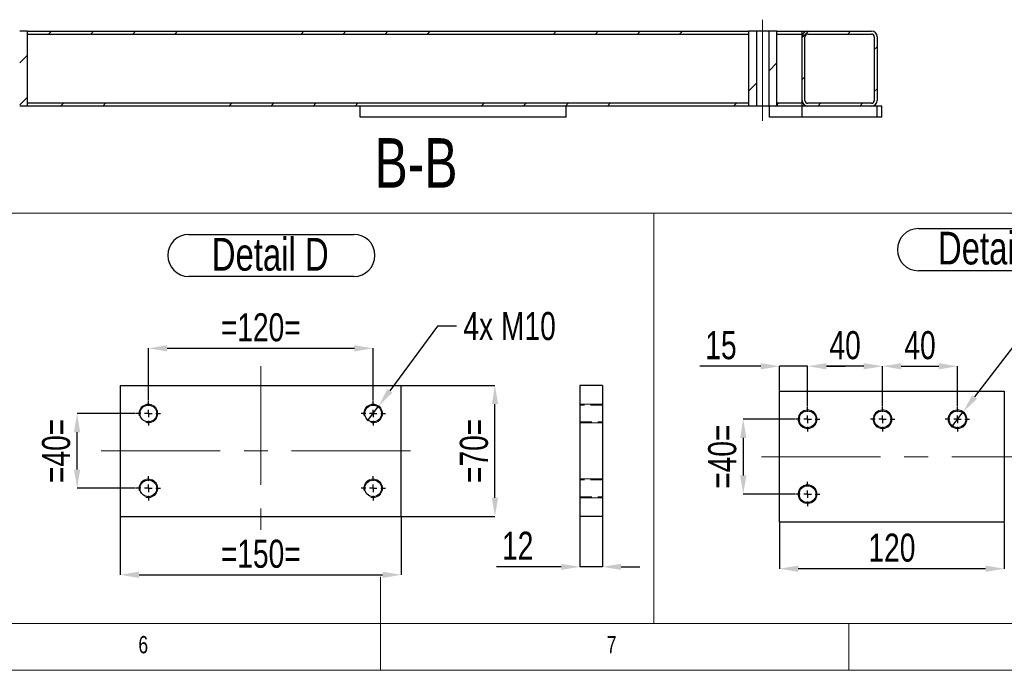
# Model space of a CAD drawing. Header units: millimetres. Extents: x 5 to 589, y 5 to 415.
# Tile 4 of 18: x 258 to 364, y 5 to 75. Entities that reach past the tile are written whole.
import ezdxf

# ---------------------------------------------------------------- set-up
doc = ezdxf.new("R2010")
doc.units = ezdxf.units.MM
doc.header["$PDSIZE"] = -1
doc.linetypes.add('CENTERX2', pattern=[20.32, 12.7, -2.54, 2.54, -2.54])
doc.linetypes.add('HIDDEN', pattern=[1.905, 1.27, -0.635])
for name, color, linetype in [('COTES', 1, 'Continuous'), ('NOTES', 6, 'Continuous'), ('TRAIT-FINS', 9, 'Continuous'), ('TRAIT-MIXTES', 3, 'CENTERX2'), ('TRAIT-TIRET', 2, 'HIDDEN')]:
    doc.layers.add(name, color=color, linetype=linetype)
doc.layers.add('TRAIT-FORT', color=4, linetype='Continuous', lineweight=25)
doc.styles.add('SLDTEXTSTYLE0', font='TXT', dxfattribs={"width": 0.75})
doc.dimstyles.new('SLDDIMSTYLE4', dxfattribs={"dimtxt": 3, "dimasz": 2, "dimexe": 0, "dimexo": 0.0625, "dimgap": 0.75, "dimtad": 0, "dimtih": 1, "dimtoh": 1, "dimdec": 0, "dimlfac": 5, "dimrnd": 1e-09, "dimzin": 12, "dimdsep": 46, "dimtxsty": 'SLDTEXTSTYLE0', "dimblk1": 'NONE', "dimsah": 1, "dimcen": 0, "dimadec": 0, "dimazin": 3, "dimtfac": 1, "dimtdec": 0, "dimtmove": 0, "dimatfit": 3, "dimldrblk": 'NONE', "dimfxl": 1, "dimfrac": 2, "dimtolj": 1, "dimtzin": 12, "dimarcsym": 0})
doc.dimstyles.new('SLDDIMSTYLE5', dxfattribs={"dimtxt": 3, "dimasz": 2, "dimexe": 0, "dimexo": 0.0625, "dimgap": 0.75, "dimtad": 1, "dimdec": 0, "dimlfac": 5, "dimrnd": 1e-09, "dimzin": 12, "dimdsep": 46, "dimtxsty": 'SLDTEXTSTYLE0', "dimsah": 1, "dimcen": 0.09, "dimadec": 0, "dimazin": 3, "dimtfac": 1, "dimtdec": 0, "dimtofl": 0, "dimtmove": 0, "dimatfit": 3, "dimfxl": 1, "dimfrac": 2, "dimtolj": 1, "dimtzin": 12, "dimarcsym": 0})
doc.dimstyles.new('SLDDIMSTYLE6', dxfattribs={"dimtxt": 3, "dimasz": 2, "dimexe": 0, "dimexo": 0.0625, "dimgap": 0.75, "dimtad": 1, "dimdec": 0, "dimlfac": 5, "dimrnd": 1e-09, "dimzin": 12, "dimdsep": 46, "dimtxsty": 'SLDTEXTSTYLE0', "dimsah": 1, "dimcen": 0.09, "dimadec": 0, "dimazin": 3, "dimtfac": 1, "dimtdec": 0, "dimtmove": 0, "dimatfit": 0, "dimfxl": 1, "dimfrac": 2, "dimtolj": 1, "dimtzin": 12, "dimarcsym": 0})
pattern_1 = [(45, (0, 0), (-13.4704, 13.4704), []), (45, (4.49, 0), (-13.4704, 13.4704), []), (45, (8.98, 0), (-13.4704, 13.4704), []), (45, (13.47, 0), (-13.4704, 13.4704), [])]

# ---------------------------------------------------------------- blocks, each defined once
blk = doc.blocks.new('_D_54')
at = {"layer": 'COTES', "color": 0, "lineweight": -2, "transparency": 16777216}
for p, q in [((272.23, 33.82), (272.23, 39.41)), ((274.23, 39.41), (294.23, 39.41)), ((296.23, 33.82), (296.23, 39.41))]:
    blk.add_line(p, q, dxfattribs=at)
at = {"layer": 'COTES', "color": 0, "transparency": 16777216}
for points in [[(274.23, 39.74), (274.23, 39.08), (272.23, 39.41)], [(294.23, 39.74), (294.23, 39.08), (296.23, 39.41)]]:
    blk.add_solid(points, dxfattribs=at)
at = {"layer": 'Defpoints', "color": 0, "transparency": 16777216}
for p in [(296.23, 39.41), (272.23, 33.75), (296.23, 33.75)]:
    blk.add_point(p, dxfattribs=at)
at = {"layer": 'COTES', "color": 0, "transparency": 16777216, "insert": (284.23, 43.16), "char_height": 3, "attachment_point": 2, "style": 'SLDTEXTSTYLE0'}
blk.add_mtext('\\A1;=120=', dxfattribs=at)
blk = doc.blocks.new('_D_55')
at = {"layer": 'COTES', "color": 0, "lineweight": -2, "transparency": 16777216}
for p, q in [((269.23, 21.39), (269.23, 15.21)), ((299.23, 21.39), (299.23, 15.21)), ((271.23, 15.21), (297.23, 15.21))]:
    blk.add_line(p, q, dxfattribs=at)
at = {"layer": 'COTES', "color": 0, "transparency": 16777216}
for points in [[(271.23, 15.54), (271.23, 14.87), (269.23, 15.21)], [(297.23, 15.54), (297.23, 14.87), (299.23, 15.21)]]:
    blk.add_solid(points, dxfattribs=at)
at = {"layer": 'Defpoints', "color": 0, "transparency": 16777216}
for p in [(269.23, 21.45), (299.23, 21.45), (299.23, 15.21)]:
    blk.add_point(p, dxfattribs=at)
at = {"layer": 'COTES', "color": 0, "transparency": 16777216, "insert": (284.23, 18.96), "char_height": 3, "attachment_point": 2, "style": 'SLDTEXTSTYLE0'}
blk.add_mtext('\\A1;=150=', dxfattribs=at)
blk = doc.blocks.new('_D_56')
at = {"layer": 'COTES', "color": 0, "lineweight": -2, "transparency": 16777216}
for p, q in [((270.87, 32.45), (264.62, 32.45)), ((264.62, 26.45), (264.62, 30.45)), ((270.87, 24.45), (264.62, 24.45))]:
    blk.add_line(p, q, dxfattribs=at)
at = {"layer": 'COTES', "color": 0, "transparency": 16777216}
for points in [[(264.29, 30.45), (264.95, 30.45), (264.62, 32.45)], [(264.29, 26.45), (264.95, 26.45), (264.62, 24.45)]]:
    blk.add_solid(points, dxfattribs=at)
at = {"layer": 'Defpoints', "color": 0, "transparency": 16777216}
for p in [(264.62, 32.45), (270.93, 32.45), (270.93, 24.45)]:
    blk.add_point(p, dxfattribs=at)
at = {"layer": 'COTES', "color": 0, "transparency": 16777216, "insert": (260.87, 28.45), "char_height": 3, "attachment_point": 2, "rotation": 90, "style": 'SLDTEXTSTYLE0'}
blk.add_mtext('\\A1;=40=', dxfattribs=at)
blk = doc.blocks.new('_D_57')
at = {"layer": 'COTES', "color": 0, "lineweight": -2, "transparency": 16777216}
for p, q in [((299.3, 35.45), (309.23, 35.45)), ((309.23, 23.45), (309.23, 33.45)), ((299.3, 21.45), (309.23, 21.45))]:
    blk.add_line(p, q, dxfattribs=at)
at = {"layer": 'COTES', "color": 0, "transparency": 16777216}
for points in [[(308.9, 33.45), (309.57, 33.45), (309.23, 35.45)], [(308.9, 23.45), (309.57, 23.45), (309.23, 21.45)]]:
    blk.add_solid(points, dxfattribs=at)
at = {"layer": 'Defpoints', "color": 0, "transparency": 16777216}
for p in [(299.23, 35.45), (309.23, 35.45), (299.23, 21.45)]:
    blk.add_point(p, dxfattribs=at)
at = {"layer": 'COTES', "color": 0, "transparency": 16777216, "insert": (305.48, 28.45), "char_height": 3, "attachment_point": 2, "rotation": 90, "style": 'SLDTEXTSTYLE0'}
blk.add_mtext('\\A1;=70=', dxfattribs=at)
blk = doc.blocks.new('_D_58')
at = {"layer": 'COTES', "color": 0, "lineweight": -2, "transparency": 16777216}
for p, q in [((303.11, 41.79), (298.01, 34.87)), ((305.11, 41.79), (303.11, 41.79)), ((295.64, 31.65), (296.83, 33.26))]:
    blk.add_line(p, q, dxfattribs=at)
at = {"layer": 'COTES', "color": 0, "transparency": 16777216}
blk.add_solid([(297.75, 35.07), (298.28, 34.67), (296.83, 33.26)], dxfattribs=at)
at = {"layer": 'Defpoints', "color": 0, "transparency": 16777216}
for p in [(296.83, 33.26), (295.64, 31.65)]:
    blk.add_point(p, dxfattribs=at)
at = {"layer": 'COTES', "color": 0, "transparency": 16777216, "insert": (305.86, 43.29), "char_height": 3, "attachment_point": 1, "style": 'SLDTEXTSTYLE0'}
blk.add_mtext('\\A1;4x M10', dxfattribs=at)
blk = doc.blocks.new('_NONE')
blk = doc.blocks.new('SW_NOTE_43')
at = {"layer": 'NOTES', "color": 0}
for p, q in [((-0.1, 4.89), (17.52, 4.89)), ((17.52, 0.39), (-0.1, 0.39))]:
    blk.add_line(p, q, dxfattribs=at)
for centre, start, end in [((-0.1, 2.64), 90, 270), ((17.52, 2.64), 270, 90)]:
    blk.add_arc(centre, 2.25, start, end, dxfattribs=at)
at = {"layer": 'NOTES', "color": 0, "insert": (8.59, 4.51), "char_height": 3.5, "attachment_point": 2, "style": 'SLDTEXTSTYLE0'}
blk.add_mtext('Detail D', dxfattribs=at)
blk = doc.blocks.new('SW_CENTERMARKSYMBOL_13')
at = {"layer": 'TRAIT-MIXTES', "color": 0}
for p, q in [((0, 0.8), (0, 1.3)), ((-0.8, 0), (-1.3, 0)), ((0, 0), (-0.4, 0)), ((0, 0), (0, 0.4)), ((0, 0), (0, -0.4)), ((0, 0), (0.4, 0)), ((0.8, 0), (1.3, 0)), ((0, -0.8), (0, -1.3))]:
    blk.add_line(p, q, dxfattribs=at)
blk = doc.blocks.new('SW_CENTERMARKSYMBOL_14')
at = {"layer": 'TRAIT-MIXTES', "color": 0}
for p, q in [((0, 0.8), (0, 1.3)), ((-0.8, 0), (-1.3, 0)), ((0, 0), (-0.4, 0)), ((0, 0), (0, 0.4)), ((0, 0), (0, -0.4)), ((0, 0), (0.4, 0)), ((0.8, 0), (1.3, 0)), ((0, -0.8), (0, -1.3))]:
    blk.add_line(p, q, dxfattribs=at)
blk = doc.blocks.new('SW_CENTERMARKSYMBOL_15')
at = {"layer": 'TRAIT-MIXTES', "color": 0}
for p, q in [((0, 0.8), (0, 1.3)), ((-0.8, 0), (-1.3, 0)), ((0, 0), (-0.4, 0)), ((0, 0), (0, 0.4)), ((0, 0), (0, -0.4)), ((0, 0), (0.4, 0)), ((0.8, 0), (1.3, 0)), ((0, -0.8), (0, -1.3))]:
    blk.add_line(p, q, dxfattribs=at)
blk = doc.blocks.new('SW_CENTERMARKSYMBOL_16')
at = {"layer": 'TRAIT-MIXTES', "color": 0}
for p, q in [((0, 0.8), (0, 1.3)), ((-0.8, 0), (-1.3, 0)), ((0, 0), (-0.4, 0)), ((0, 0), (0, 0.4)), ((0, 0), (0, -0.4)), ((0, 0), (0.4, 0)), ((0.8, 0), (1.3, 0)), ((0, -0.8), (0, -1.3))]:
    blk.add_line(p, q, dxfattribs=at)
blk = doc.blocks.new('_D_68')
at = {"layer": 'COTES', "color": 0, "lineweight": -2, "transparency": 16777216}
for p, q in [((364.94, 40.1), (360.43, 34.21)), ((366.94, 40.1), (364.94, 40.1)), ((358, 31.03), (359.22, 32.62))]:
    blk.add_line(p, q, dxfattribs=at)
at = {"layer": 'COTES', "color": 0, "transparency": 16777216}
blk.add_solid([(360.17, 34.41), (360.7, 34.01), (359.22, 32.62)], dxfattribs=at)
at = {"layer": 'Defpoints', "color": 0, "transparency": 16777216}
for p in [(359.22, 32.62), (358, 31.03)]:
    blk.add_point(p, dxfattribs=at)
at = {"layer": 'COTES', "color": 0, "transparency": 16777216, "insert": (367.69, 41.6), "char_height": 3, "attachment_point": 1, "style": 'SLDTEXTSTYLE0'}
blk.add_mtext('\\A1;4x M10', dxfattribs=at)
blk = doc.blocks.new('_D_69')
at = {"layer": 'COTES', "color": 0, "lineweight": -2, "transparency": 16777216}
for p, q in [((350.61, 33.19), (350.61, 37.5)), ((352.61, 37.5), (356.61, 37.5)), ((358.61, 33.19), (358.61, 37.5))]:
    blk.add_line(p, q, dxfattribs=at)
at = {"layer": 'COTES', "color": 0, "transparency": 16777216}
for points in [[(352.61, 37.83), (352.61, 37.16), (350.61, 37.5)], [(356.61, 37.83), (356.61, 37.16), (358.61, 37.5)]]:
    blk.add_solid(points, dxfattribs=at)
at = {"layer": 'Defpoints', "color": 0, "transparency": 16777216}
for p in [(358.61, 37.5), (350.61, 33.13), (358.61, 33.13)]:
    blk.add_point(p, dxfattribs=at)
at = {"layer": 'COTES', "color": 0, "transparency": 16777216, "insert": (354.61, 41.25), "char_height": 3, "attachment_point": 2, "style": 'SLDTEXTSTYLE0'}
blk.add_mtext('\\A1;40', dxfattribs=at)
blk = doc.blocks.new('_D_70')
at = {"layer": 'COTES', "color": 0, "lineweight": -2, "transparency": 16777216}
for p, q in [((342.61, 33.19), (342.61, 37.5)), ((348.61, 37.5), (344.61, 37.5)), ((350.61, 33.19), (350.61, 37.5))]:
    blk.add_line(p, q, dxfattribs=at)
at = {"layer": 'COTES', "color": 0, "transparency": 16777216}
for points in [[(344.61, 37.83), (344.61, 37.16), (342.61, 37.5)], [(348.61, 37.83), (348.61, 37.16), (350.61, 37.5)]]:
    blk.add_solid(points, dxfattribs=at)
at = {"layer": 'Defpoints', "color": 0, "transparency": 16777216}
for p in [(342.61, 37.5), (342.61, 33.13), (350.61, 33.13)]:
    blk.add_point(p, dxfattribs=at)
at = {"layer": 'COTES', "color": 0, "transparency": 16777216, "insert": (346.61, 41.25), "char_height": 3, "attachment_point": 2, "style": 'SLDTEXTSTYLE0'}
blk.add_mtext('\\A1;40', dxfattribs=at)
blk = doc.blocks.new('_D_71')
at = {"layer": 'COTES', "color": 0, "lineweight": -2, "transparency": 16777216}
for p, q in [((341.25, 31.83), (335.74, 31.83)), ((335.74, 29.83), (335.74, 25.83)), ((341.25, 23.83), (335.74, 23.83))]:
    blk.add_line(p, q, dxfattribs=at)
at = {"layer": 'COTES', "color": 0, "transparency": 16777216}
for points in [[(335.4, 29.83), (336.07, 29.83), (335.74, 31.83)], [(335.4, 25.83), (336.07, 25.83), (335.74, 23.83)]]:
    blk.add_solid(points, dxfattribs=at)
at = {"layer": 'Defpoints', "color": 0, "transparency": 16777216}
for p in [(341.31, 31.83), (335.74, 23.83), (341.31, 23.83)]:
    blk.add_point(p, dxfattribs=at)
at = {"layer": 'COTES', "color": 0, "transparency": 16777216, "insert": (331.99, 27.83), "char_height": 3, "attachment_point": 2, "rotation": 90, "style": 'SLDTEXTSTYLE0'}
blk.add_mtext('\\A1;=40=', dxfattribs=at)
blk = doc.blocks.new('_D_73')
at = {"layer": 'COTES', "color": 0, "lineweight": -2, "transparency": 16777216}
for p, q in [((339.61, 20.76), (339.61, 15.86)), ((363.61, 20.76), (363.61, 15.86)), ((361.61, 15.86), (341.61, 15.86))]:
    blk.add_line(p, q, dxfattribs=at)
at = {"layer": 'COTES', "color": 0, "transparency": 16777216}
for points in [[(341.61, 16.19), (341.61, 15.52), (339.61, 15.86)], [(361.61, 16.19), (361.61, 15.52), (363.61, 15.86)]]:
    blk.add_solid(points, dxfattribs=at)
at = {"layer": 'Defpoints', "color": 0, "transparency": 16777216}
for p in [(339.61, 20.83), (363.61, 20.83), (339.61, 15.86)]:
    blk.add_point(p, dxfattribs=at)
at = {"layer": 'COTES', "color": 0, "transparency": 16777216, "insert": (351.61, 19.61), "char_height": 3, "attachment_point": 2, "style": 'SLDTEXTSTYLE0'}
blk.add_mtext('\\A1;120', dxfattribs=at)
blk = doc.blocks.new('_D_74')
at = {"layer": 'COTES', "color": 0, "lineweight": -2, "transparency": 16777216}
for p, q in [((337.61, 37.5), (331.11, 37.5)), ((339.61, 34.89), (339.61, 37.5)), ((342.61, 37.5), (339.61, 37.5)), ((342.61, 33.19), (342.61, 37.5)), ((344.61, 37.5), (346.61, 37.5))]:
    blk.add_line(p, q, dxfattribs=at)
at = {"layer": 'COTES', "color": 0, "transparency": 16777216}
for points in [[(337.61, 37.83), (337.61, 37.16), (339.61, 37.5)], [(344.61, 37.83), (344.61, 37.16), (342.61, 37.5)]]:
    blk.add_solid(points, dxfattribs=at)
at = {"layer": 'Defpoints', "color": 0, "transparency": 16777216}
for p in [(339.61, 37.5), (339.61, 34.83), (342.61, 33.13)]:
    blk.add_point(p, dxfattribs=at)
at = {"layer": 'COTES', "color": 0, "transparency": 16777216, "insert": (333.36, 41.25), "char_height": 3, "attachment_point": 2, "style": 'SLDTEXTSTYLE0'}
blk.add_mtext('\\A1;15', dxfattribs=at)
blk = doc.blocks.new('SW_NOTE_45')
at = {"layer": 'NOTES', "color": 0}
for p, q in [((-0.03, 4.84), (16.61, 4.84)), ((16.61, 0.34), (-0.03, 0.34))]:
    blk.add_line(p, q, dxfattribs=at)
for centre, start, end in [((-0.03, 2.59), 90, 270), ((16.61, 2.59), 270, 90)]:
    blk.add_arc(centre, 2.25, start, end, dxfattribs=at)
at = {"layer": 'NOTES', "color": 0, "insert": (8.2, 4.51), "char_height": 3.5, "attachment_point": 2, "style": 'SLDTEXTSTYLE0'}
blk.add_mtext('Detail E', dxfattribs=at)
blk = doc.blocks.new('SW_CENTERMARKSYMBOL_22')
at = {"layer": 'TRAIT-MIXTES', "color": 0}
for p, q in [((0, 0.8), (0, 1.3)), ((-0.8, 0), (-1.3, 0)), ((0, 0), (-0.4, 0)), ((0, 0), (0, 0.4)), ((0, 0), (0, -0.4)), ((0, 0), (0.4, 0)), ((0.8, 0), (1.3, 0)), ((0, -0.8), (0, -1.3))]:
    blk.add_line(p, q, dxfattribs=at)
blk = doc.blocks.new('SW_CENTERMARKSYMBOL_23')
at = {"layer": 'TRAIT-MIXTES', "color": 0}
for p, q in [((0, 0.8), (0, 1.3)), ((-0.8, 0), (-1.3, 0)), ((0, 0), (-0.4, 0)), ((0, 0), (0, 0.4)), ((0, 0), (0, -0.4)), ((0, 0), (0.4, 0)), ((0.8, 0), (1.3, 0)), ((0, -0.8), (0, -1.3))]:
    blk.add_line(p, q, dxfattribs=at)
blk = doc.blocks.new('SW_CENTERMARKSYMBOL_24')
at = {"layer": 'TRAIT-MIXTES', "color": 0}
for p, q in [((0, 0.8), (0, 1.3)), ((-0.8, 0), (-1.3, 0)), ((0, 0), (-0.4, 0)), ((0, 0), (0, 0.4)), ((0, 0), (0, -0.4)), ((0, 0), (0.4, 0)), ((0.8, 0), (1.3, 0)), ((0, -0.8), (0, -1.3))]:
    blk.add_line(p, q, dxfattribs=at)
blk = doc.blocks.new('SW_CENTERMARKSYMBOL_25')
at = {"layer": 'TRAIT-MIXTES', "color": 0}
for p, q in [((0, 0.8), (0, 1.3)), ((-0.8, 0), (-1.3, 0)), ((0, 0), (-0.4, 0)), ((0, 0), (0, 0.4)), ((0, 0), (0, -0.4)), ((0, 0), (0.4, 0)), ((0.8, 0), (1.3, 0)), ((0, -0.8), (0, -1.3))]:
    blk.add_line(p, q, dxfattribs=at)
blk = doc.blocks.new('_D_77')
at = {"layer": 'COTES', "color": 0, "lineweight": -2, "transparency": 16777216}
for p, q in [((318.3, 21.39), (318.3, 16.06)), ((320.7, 21.39), (320.7, 16.06)), ((316.3, 16.06), (309.41, 16.06)), ((320.7, 16.06), (318.3, 16.06)), ((322.7, 16.06), (324.7, 16.06))]:
    blk.add_line(p, q, dxfattribs=at)
at = {"layer": 'COTES', "color": 0, "transparency": 16777216}
for points in [[(316.3, 16.39), (316.3, 15.73), (318.3, 16.06)], [(322.7, 16.39), (322.7, 15.73), (320.7, 16.06)]]:
    blk.add_solid(points, dxfattribs=at)
at = {"layer": 'Defpoints', "color": 0, "transparency": 16777216}
for p in [(318.3, 21.45), (320.7, 21.45), (318.3, 16.06)]:
    blk.add_point(p, dxfattribs=at)
at = {"layer": 'COTES', "color": 0, "transparency": 16777216, "insert": (311.66, 19.81), "char_height": 3, "attachment_point": 2, "style": 'SLDTEXTSTYLE0'}
blk.add_mtext('\\A1;12', dxfattribs=at)

msp = doc.modelspace()

# ---------------------------------------------------------------- hatches: boundary and pattern name
at = {"layer": 'TRAIT-FINS'}
h = msp.add_hatch(dxfattribs=at)
h.set_pattern_fill('DIN 201 ACIER ET FONTE', color=256, style=0, pattern_type=2)
h.set_pattern_definition(pattern_1)
h.paths.add_polyline_path([(258.49, 65.3), (259.32, 65.3), (259.32, 73.3), (258.49, 73.3)], flags=0)
h = msp.add_hatch(dxfattribs=at)
h.set_pattern_fill('DIN 201 ACIER ET FONTE', color=256, style=0, pattern_type=2)
h.set_pattern_definition(pattern_1)
h.paths.add_polyline_path([(336.31, 73), (336.31, 73.3), (259.32, 73.3), (259.32, 73)], flags=0)
h = msp.add_hatch(dxfattribs=at)
h.set_pattern_fill('DIN 201 ACIER ET FONTE', color=256, style=0, pattern_type=2)
h.set_pattern_definition(pattern_1)
h.paths.add_polyline_path([(337.14, 73.3), (336.31, 73.3), (336.31, 65.3), (337.14, 65.3)], flags=0)
h = msp.add_hatch(dxfattribs=at)
h.set_pattern_fill('DIN 201 ACIER ET FONTE', color=256, style=0, pattern_type=2)
h.set_pattern_definition(pattern_1)
h.paths.add_polyline_path([(338.49, 65.3), (339.31, 65.3), (339.31, 73.3), (338.49, 73.3)], flags=0)
h = msp.add_hatch(dxfattribs=at)
h.set_pattern_fill('DIN 201 ACIER ET FONTE', color=256, style=0, pattern_type=2)
h.set_pattern_definition(pattern_1)
h.paths.add_polyline_path([(342.03, 73.3), (339.31, 73.3), (339.31, 73), (342.03, 73)], flags=0)
h = msp.add_hatch(dxfattribs=at)
h.set_pattern_fill('DIN 201 ACIER ET FONTE', color=256, style=0, pattern_type=2)
h.set_pattern_definition(pattern_1)
edge = h.paths.add_edge_path(flags=0)
edge.add_arc((349.43, 65.9), 0.6, 270, 360)
edge.add_line((350.03, 65.9), (350.03, 72.7))
edge.add_arc((349.43, 72.7), 0.6, 0, 90)
edge.add_line((349.43, 73.3), (342.63, 73.3))
edge.add_arc((342.63, 72.7), 0.6, 90, 180)
edge.add_line((342.03, 72.7), (342.03, 65.9))
edge.add_arc((342.63, 65.9), 0.6, 180, 270)
edge.add_line((342.63, 65.3), (349.43, 65.3))
edge = h.paths.add_edge_path(flags=0)
edge.add_line((349.73, 72.7), (349.73, 65.9))
edge.add_arc((349.43, 65.9), 0.3, 270, 360, ccw=False)
edge.add_line((349.43, 65.6), (342.63, 65.6))
edge.add_arc((342.63, 65.9), 0.3, 180, 270, ccw=False)
edge.add_line((342.33, 65.9), (342.33, 72.7))
edge.add_arc((342.63, 72.7), 0.3, 90, 180, ccw=False)
edge.add_line((342.63, 73), (349.43, 73))
edge.add_arc((349.43, 72.7), 0.3, 0, 90, ccw=False)
h = msp.add_hatch(dxfattribs=at)
h.set_pattern_fill('DIN 201 ACIER ET FONTE', color=256, style=0, pattern_type=2)
h.set_pattern_definition(pattern_1)
h.paths.add_polyline_path([(336.31, 65.3), (336.31, 65.6), (259.32, 65.6), (259.32, 65.3)], flags=0)
h = msp.add_hatch(dxfattribs=at)
h.set_pattern_fill('DIN 201 ACIER ET FONTE', color=256, style=0, pattern_type=2)
h.set_pattern_definition(pattern_1)
h.paths.add_polyline_path([(339.31, 65.3), (342.03, 65.3), (342.03, 65.6), (339.31, 65.6)], flags=0)

# ---------------------------------------------------------------- linework, layer by layer
at = {"lineweight": 18}
for p, q in [((256.32, 53.87), (326.2, 53.87)), ((326.2, 53.87), (326.2, 10)), ((326.2, 10), (326.2, 53.87)), ((326.2, 53.87), (391.63, 53.87)), ((297, 5), (297, 15)), ((10, 10), (584, 10)), ((256.32, 10), (326.2, 10)), ((326.2, 10), (391.63, 10)), ((347, 5), (347, 10)), ((5, 5), (589, 5))]:
    msp.add_line(p, q, dxfattribs=at)
at = {"layer": 'TRAIT-FINS', "lineweight": 18}
for p, q in [((320.7, 33.45), (318.3, 33.45)), ((320.7, 33.45), (318.3, 33.45)), ((320.7, 31.45), (318.3, 31.45)), ((320.7, 31.45), (318.3, 31.45)), ((320.7, 25.45), (318.3, 25.45)), ((320.7, 25.45), (318.3, 25.45)), ((320.7, 23.45), (318.3, 23.45)), ((320.7, 23.45), (318.3, 23.45))]:
    msp.add_line(p, q, dxfattribs=at)
for centre in [(342.61, 31.83), (350.61, 31.83), (358.61, 31.83), (342.61, 23.83)]:
    msp.add_circle(centre, 1, dxfattribs=at)
for centre in [(272.23, 32.45), (296.23, 32.45), (342.61, 31.83), (350.61, 31.83), (358.61, 31.83), (272.23, 24.45), (296.23, 24.45), (342.61, 23.83)]:
    msp.add_arc(centre, 1, 255, 195, dxfattribs=at)
at = {"layer": 'TRAIT-FORT', "lineweight": 25}
for p, q in [((259.32, 73.3), (258.49, 73.3)), ((259.32, 73), (259.32, 73.3)), ((259.32, 73.3), (336.31, 73.3)), ((259.32, 65.3), (259.32, 73.3)), ((259.32, 73), (336.31, 73)), ((336.31, 73.3), (336.31, 73)), ((336.31, 73.3), (336.31, 65.3)), ((337.14, 73.3), (336.31, 73.3)), ((337.14, 73.3), (337.14, 65.3)), ((338.49, 73.3), (337.14, 73.3)), ((338.49, 65.3), (338.49, 73.3)), ((339.31, 73.3), (338.49, 73.3)), ((339.31, 73), (339.31, 73.3)), ((339.31, 73.3), (342.03, 73.3)), ((339.31, 65.3), (339.31, 73.3)), ((339.31, 73), (342.03, 73)), ((342.03, 73), (342.03, 73.3)), ((342.03, 73.3), (342.63, 73.3)), ((342.03, 72.7), (342.03, 73)), ((342.03, 65.9), (342.03, 72.7)), ((342.33, 65.9), (342.33, 72.7)), ((342.63, 73.3), (349.43, 73.3)), ((342.63, 73), (349.43, 73)), ((349.73, 72.7), (349.73, 65.9)), ((350.03, 72.7), (350.03, 65.9)), ((259.32, 65.3), (258.49, 65.3)), ((259.32, 65.3), (259.32, 65.6)), ((336.31, 65.6), (259.32, 65.6)), ((336.31, 65.3), (259.32, 65.3)), ((294.83, 64.1), (294.83, 65.3)), ((316.83, 64.1), (316.83, 65.3)), ((336.31, 65.6), (336.31, 65.3)), ((337.14, 65.3), (336.31, 65.3)), ((338.49, 65.3), (337.14, 65.3)), ((339.31, 65.3), (338.49, 65.3)), ((338.53, 64.1), (338.53, 65.3)), ((339.31, 65.3), (339.31, 65.6)), ((342.03, 65.6), (339.31, 65.6)), ((342.03, 65.3), (339.31, 65.3)), ((342.03, 65.6), (342.03, 65.9)), ((342.03, 65.3), (342.03, 65.6)), ((342.03, 64.1), (342.03, 65.3)), ((342.63, 65.3), (342.03, 65.3)), ((349.43, 65.6), (342.63, 65.6)), ((349.43, 65.3), (342.63, 65.3)), ((350.03, 65.3), (349.43, 65.3)), ((350.53, 65.3), (350.03, 65.3)), ((350.03, 64.1), (350.03, 65.3)), ((350.53, 64.1), (350.53, 65.3)), ((316.83, 64.1), (294.83, 64.1)), ((342.03, 64.1), (338.53, 64.1)), ((350.03, 64.1), (342.03, 64.1)), ((350.53, 64.1), (350.03, 64.1)), ((269.23, 35.45), (299.23, 35.45)), ((269.23, 35.45), (269.23, 21.45)), ((299.23, 21.45), (299.23, 35.45)), ((318.3, 35.45), (318.3, 21.45)), ((320.7, 35.45), (318.3, 35.45)), ((320.7, 35.45), (320.7, 21.45)), ((339.61, 20.83), (339.61, 34.83)), ((339.61, 34.83), (363.61, 34.83)), ((363.61, 34.83), (363.61, 20.83)), ((269.23, 21.45), (299.23, 21.45)), ((320.7, 21.45), (318.3, 21.45)), ((363.61, 20.83), (339.61, 20.83))]:
    msp.add_line(p, q, dxfattribs=at)
for centre in [(272.23, 32.45), (296.23, 32.45), (342.61, 31.83), (350.61, 31.83), (358.61, 31.83), (272.23, 24.45), (296.23, 24.45), (342.61, 23.83)]:
    msp.add_circle(centre, 0.9, dxfattribs=at)
for centre, radius, start, end in [((342.63, 72.7), 0.6, 90, 180), ((342.63, 72.7), 0.3, 90, 180), ((349.43, 72.7), 0.6, 0, 90), ((349.43, 72.7), 0.3, 0, 90), ((342.63, 65.9), 0.6, 180, 270), ((342.63, 65.9), 0.3, 180, 270), ((349.43, 65.9), 0.6, 270, 0), ((349.43, 65.9), 0.3, 270, 0)]:
    msp.add_arc(centre, radius, start, end, dxfattribs=at)
at = {"layer": 'TRAIT-MIXTES', "lineweight": 18}
for p, q in [((337.81, 74.53), (337.81, 63.73)), ((284.23, 37.52), (284.23, 20.03)), ((267.2, 28.45), (301.32, 28.45)), ((337.69, 27.83), (364.77, 27.83))]:
    msp.add_line(p, q, dxfattribs=at)
at = {"layer": 'TRAIT-TIRET'}
for p, q in [((320.7, 33.35), (318.3, 33.35)), ((318.3, 31.55), (320.7, 31.55)), ((320.7, 25.35), (318.3, 25.35)), ((318.3, 23.55), (320.7, 23.55))]:
    msp.add_line(p, q, dxfattribs=at)

# ---------------------------------------------------------------- block references
at = {"layer": 'NOTES'}
for name, p in [('SW_NOTE_43', (276.65, 46.7)), ('SW_NOTE_45', (354.47, 47.36))]:
    msp.add_blockref(name, p, dxfattribs=at)
at = {"layer": 'TRAIT-MIXTES'}
for name, p in [('SW_CENTERMARKSYMBOL_14', (272.23, 32.45)), ('SW_CENTERMARKSYMBOL_16', (296.23, 32.45)), ('SW_CENTERMARKSYMBOL_25', (342.61, 31.83)), ('SW_CENTERMARKSYMBOL_22', (350.61, 31.83)), ('SW_CENTERMARKSYMBOL_23', (358.61, 31.83)), ('SW_CENTERMARKSYMBOL_13', (272.23, 24.45)), ('SW_CENTERMARKSYMBOL_15', (296.23, 24.45)), ('SW_CENTERMARKSYMBOL_24', (342.61, 23.83))]:
    msp.add_blockref(name, p, dxfattribs=at)

# ---------------------------------------------------------------- texts
at = {"layer": 'NOTES', "style": 'SLDTEXTSTYLE0'}
for s, insert, char_height, attachment_point in [('B-B', (300.81, 61.87), 5.292, 2), ('6', (271.17, 8.67), 1.85, 1), ('7', (321.17, 8.67), 1.85, 1)]:
    msp.add_mtext(s, dxfattribs=dict(at, insert=insert, char_height=char_height, attachment_point=attachment_point))

# ---------------------------------------------------------------- dimensions: what is measured, and where the dimension line sits
at = {"layer": 'COTES'}
for base, p1, p2, picture, middle in [((296.23, 39.41), (272.23, 33.75), (296.23, 33.75), '_D_54', (284.23, 39.41)), ((299.23, 15.21), (269.23, 21.45), (299.23, 21.45), '_D_55', (284.23, 15.21))]:
    dim = msp.add_linear_dim(base=base, p1=p1, p2=p2, text='=<>=', dimstyle='SLDDIMSTYLE5', dxfattribs=at)
    dim.commit()
    dim.dimension.update_dxf_attribs({"geometry": picture, "text_midpoint": middle, "dimtype": 160})
for p1, p2, text, picture, middle in [((295.64, 31.65), (296.83, 33.26), '4x M10', '_D_58', (311.68, 41.79)), ((358, 31.03), (359.22, 32.62), '4x M<>', '_D_68', (373.51, 40.1))]:
    dim = msp.add_diameter_dim_2p(p1=p1, p2=p2, text=text, dimstyle='SLDDIMSTYLE4', override={"dimpost": '<>'}, dxfattribs=at)
    dim.commit()
    dim.dimension.update_dxf_attribs({"geometry": picture, "text_midpoint": middle, "dimtype": 163})
for base, p1, p2, dimstyle, picture, middle in [((339.61, 37.5), (342.61, 33.13), (339.61, 34.83), 'SLDDIMSTYLE6', '_D_74', (333.36, 37.5)), ((342.61, 37.5), (350.61, 33.13), (342.61, 33.13), 'SLDDIMSTYLE5', '_D_70', (346.61, 37.5)), ((358.61, 37.5), (350.61, 33.13), (358.61, 33.13), 'SLDDIMSTYLE5', '_D_69', (354.61, 37.5)), ((339.61, 15.86), (363.61, 20.83), (339.61, 20.83), 'SLDDIMSTYLE5', '_D_73', (351.61, 15.86))]:
    dim = msp.add_linear_dim(base=base, p1=p1, p2=p2, dimstyle=dimstyle, dxfattribs=at)
    dim.commit()
    dim.dimension.update_dxf_attribs({"geometry": picture, "text_midpoint": middle, "dimtype": 160})
for base, p1, p2, dimstyle, picture, middle in [((309.23, 35.45), (299.23, 21.45), (299.23, 35.45), 'SLDDIMSTYLE5', '_D_57', (309.23, 28.45)), ((264.62, 32.45), (270.93, 24.45), (270.93, 32.45), 'SLDDIMSTYLE6', '_D_56', (264.62, 28.45)), ((335.74, 23.83), (341.31, 31.83), (341.31, 23.83), 'SLDDIMSTYLE5', '_D_71', (335.74, 27.83))]:
    dim = msp.add_linear_dim(base=base, p1=p1, p2=p2, angle=90, text='=<>=', dimstyle=dimstyle, dxfattribs=at)
    dim.commit()
    dim.dimension.update_dxf_attribs({"geometry": picture, "text_midpoint": middle, "dimtype": 160})
dim = msp.add_linear_dim(base=(318.3, 16.06), p1=(320.7, 21.45), p2=(318.3, 21.45), angle=0, dimstyle='SLDDIMSTYLE6', dxfattribs=at)
dim.commit()
dim.dimension.update_dxf_attribs({"geometry": '_D_77', "text_midpoint": (311.66, 16.06), "dimtype": 160})

doc.saveas('drawing.dxf')
